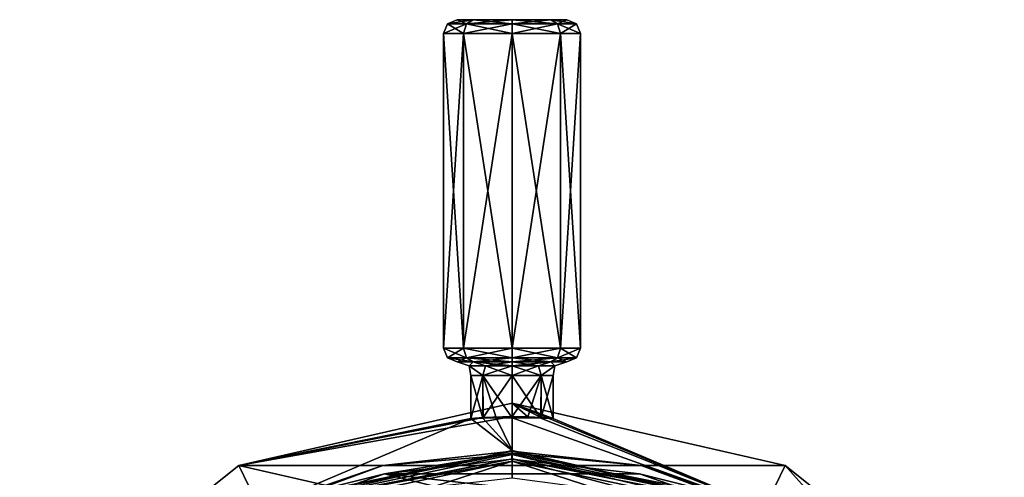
# Model space of a CAD drawing. Header units: metres. Extents: x -22 to 22, y -113 to 37.
# Tile 9 of 9: x -18 to 18, y 20 to 37. Entities that reach past the tile are written whole.
import ezdxf

# ---------------------------------------------------------------- set-up
doc = ezdxf.new("R2010")
doc.units = ezdxf.units.M
doc.layers.add('solid_13478041', color=7, linetype='CONTINUOUS')

msp = doc.modelspace()

# ---------------------------------------------------------------- linework, layer by layer
at = {"layer": 'solid_13478041'}
for points in [[(-1.664214, 36.853554, 33.513981), (-1.767772, 36.5, 33.410431), (-2.5, 36.5, 35.178192)], [(-2.353553, 36.853554, 35.178192), (-2.5, 36.5, 35.178192), (-1.767772, 36.5, 36.945957)], [(-1.664214, 36.853554, 33.513981), (-2.5, 36.5, 35.178192), (-2.353553, 36.853554, 35.178192)], [(-2.353553, 36.853554, 35.178192), (-1.999984, 37, 35.178215), (-1.413766, 37, 33.763546)], [(-2.353553, 36.853554, 35.178192), (-1.664214, 36.853554, 36.842407), (-1.999984, 37, 35.178215)], [(-1.664214, 36.853554, 33.513981), (-2.353553, 36.853554, 35.178192), (-1.413766, 37, 33.763546)], [(-2.353553, 36.853554, 35.178192), (-1.767772, 36.5, 36.945957), (-1.664214, 36.853554, 36.842407)], [(-1.413766, 37, 33.763546), (-1.999984, 37, 35.178215), (-1.413735, 37, 36.592873)], [(-1.664214, 36.853554, 36.842407), (-1.413735, 37, 36.592873), (-1.999984, 37, 35.178215)], [(-1.664214, 36.853554, 36.842407), (-1.767772, 36.5, 36.945957), (0, 36.5, 37.678192)], [(0, 36.853554, 32.824638), (0, 36.5, 32.678192), (-1.767772, 36.5, 33.410431)], [(0, 36.853554, 32.824638), (-1.767772, 36.5, 33.410431), (-1.664214, 36.853554, 33.513981)], [(-1.664214, 36.853554, 36.842407), (0, 36.853554, 37.531746), (-1.413735, 37, 36.592873)], [(-1.664214, 36.853554, 33.513981), (-1.413766, 37, 33.763546), (0, 37, 33.178192)], [(0, 36.853554, 32.824638), (-1.664214, 36.853554, 33.513981), (0, 37, 33.178192)], [(-1.664214, 36.853554, 36.842407), (0, 36.5, 37.678192), (0, 36.853554, 37.531746)], [(-1.413766, 37, 33.763546), (-1.413735, 37, 36.592873), (0, 37, 37.178192)], [(0, 37, 33.178192), (-1.413766, 37, 33.763546), (0, 37, 37.178192)], [(0, 36.853554, 37.531746), (0, 37, 37.178192), (-1.413735, 37, 36.592873)], [(1.413766, 37, 36.592842), (0, 37, 33.178192), (0, 37, 37.178192)], [(1.664214, 36.853554, 36.842407), (1.413766, 37, 36.592842), (0, 37, 37.178192)], [(1.664214, 36.853554, 36.842407), (0, 37, 37.178192), (0, 36.853554, 37.531746)], [(1.413766, 37, 36.592842), (1.413735, 37, 33.763515), (0, 37, 33.178192)], [(0, 36.853554, 32.824638), (0, 37, 33.178192), (1.413735, 37, 33.763515)], [(1.664214, 36.853554, 33.513981), (0, 36.853554, 32.824638), (1.413735, 37, 33.763515)], [(0, 36.853554, 37.531746), (0, 36.5, 37.678192), (1.767772, 36.5, 36.945957)], [(1.664214, 36.853554, 36.842407), (0, 36.853554, 37.531746), (1.767772, 36.5, 36.945957)], [(1.664214, 36.853554, 33.513981), (1.767772, 36.5, 33.410431), (0, 36.5, 32.678192)], [(1.664214, 36.853554, 33.513981), (0, 36.5, 32.678192), (0, 36.853554, 32.824638)], [(1.413766, 37, 36.592842), (1.999984, 37, 35.178173), (1.413735, 37, 33.763515)], [(1.664214, 36.853554, 33.513981), (1.413735, 37, 33.763515), (1.999984, 37, 35.178173)], [(2.353553, 36.853554, 35.178192), (1.999984, 37, 35.178173), (1.413766, 37, 36.592842)], [(1.664214, 36.853554, 36.842407), (2.353553, 36.853554, 35.178192), (1.413766, 37, 36.592842)], [(2.353553, 36.853554, 35.178192), (1.664214, 36.853554, 33.513981), (1.999984, 37, 35.178173)], [(1.664214, 36.853554, 36.842407), (1.767772, 36.5, 36.945957), (2.5, 36.5, 35.178192)], [(1.664214, 36.853554, 36.842407), (2.5, 36.5, 35.178192), (2.353553, 36.853554, 35.178192)], [(2.353553, 36.853554, 35.178192), (1.767772, 36.5, 33.410431), (1.664214, 36.853554, 33.513981)], [(2.353553, 36.853554, 35.178192), (2.5, 36.5, 35.178192), (1.767772, 36.5, 33.410431)], [(-2.5, 25, 35.178192), (-2.5, 36.5, 35.178192), (-1.767772, 36.5, 33.410431)], [(-1.767772, 25, 33.410431), (-2.5, 25, 35.178192), (-1.767772, 36.5, 33.410431)], [(-1.767772, 25, 36.945957), (-1.767772, 36.5, 36.945957), (-2.5, 36.5, 35.178192)], [(-2.5, 25, 35.178192), (-1.767772, 25, 36.945957), (-2.5, 36.5, 35.178192)], [(-1.767772, 36.5, 36.945957), (0, 25, 37.678192), (0, 36.5, 37.678192)], [(-1.767772, 25, 33.410431), (0, 36.5, 32.678192), (0, 25, 32.678192)], [(-1.767772, 25, 33.410431), (-1.767772, 36.5, 33.410431), (0, 36.5, 32.678192)], [(-1.767772, 25, 36.945957), (0, 25, 37.678192), (-1.767772, 36.5, 36.945957)], [(1.767772, 25, 36.945957), (1.767772, 36.5, 36.945957), (0, 36.5, 37.678192)], [(0, 25, 37.678192), (1.767772, 25, 36.945957), (0, 36.5, 37.678192)], [(0, 25, 32.678192), (0, 36.5, 32.678192), (1.767772, 36.5, 33.410431)], [(1.767772, 25, 33.410431), (0, 25, 32.678192), (1.767772, 36.5, 33.410431)], [(2.5, 25, 35.178192), (2.5, 36.5, 35.178192), (1.767772, 36.5, 36.945957)], [(1.767772, 25, 36.945957), (2.5, 25, 35.178192), (1.767772, 36.5, 36.945957)], [(1.767772, 25, 33.410431), (1.767772, 36.5, 33.410431), (2.5, 36.5, 35.178192)], [(2.5, 25, 35.178192), (1.767772, 25, 33.410431), (2.5, 36.5, 35.178192)], [(-1.664214, 24.646446, 36.842407), (-1.767772, 25, 36.945957), (-2.5, 25, 35.178192)], [(-2.353553, 24.646446, 35.178192), (-2.5, 25, 35.178192), (-1.767772, 25, 33.410431)], [(-2.353553, 24.646446, 35.178192), (-1.664214, 24.646446, 36.842407), (-2.5, 25, 35.178192)], [(-1.664214, 24.646446, 33.513981), (-2.353553, 24.646446, 35.178192), (-1.767772, 25, 33.410431)], [(-1.664214, 24.646446, 33.513981), (-1.767772, 25, 33.410431), (0, 25, 32.678192)], [(0, 24.646446, 37.531746), (0, 25, 37.678192), (-1.767772, 25, 36.945957)], [(-1.664214, 24.646446, 36.842407), (0, 24.646446, 37.531746), (-1.767772, 25, 36.945957)], [(0, 24.646446, 32.824638), (-1.664214, 24.646446, 33.513981), (0, 25, 32.678192)], [(0, 24.646446, 32.824638), (0, 25, 32.678192), (1.767772, 25, 33.410431)], [(1.664214, 24.646446, 33.513981), (0, 24.646446, 32.824638), (1.767772, 25, 33.410431)], [(1.664214, 24.646446, 36.842407), (1.767772, 25, 36.945957), (0, 25, 37.678192)], [(1.664214, 24.646446, 36.842407), (0, 25, 37.678192), (0, 24.646446, 37.531746)], [(1.664214, 24.646446, 33.513981), (1.767772, 25, 33.410431), (2.5, 25, 35.178192)], [(2.353553, 24.646446, 35.178192), (1.664214, 24.646446, 33.513981), (2.5, 25, 35.178192)], [(1.664214, 24.646446, 36.842407), (2.353553, 24.646446, 35.178192), (1.767772, 25, 36.945957)], [(2.353553, 24.646446, 35.178192), (2.5, 25, 35.178192), (1.767772, 25, 36.945957)], [(-2.353553, 24.646446, 35.178192), (-2, 24.5, 35.178192), (-1.414217, 24.5, 36.592403)], [(-1.664214, 24.646446, 33.513981), (-2, 24.5, 35.178192), (-2.353553, 24.646446, 35.178192)], [(-2.353553, 24.646446, 35.178192), (-1.414217, 24.5, 36.592403), (-1.664214, 24.646446, 36.842407)], [(-1.664214, 24.646446, 33.513981), (-1.414217, 24.5, 33.763985), (-2, 24.5, 35.178192)], [(-1.565864, 24.353554, 34.669415), (-2, 24.5, 35.178192), (-1.414217, 24.5, 33.763985)], [(-1.565864, 24.353554, 35.686974), (-1.414217, 24.5, 36.592403), (-2, 24.5, 35.178192)], [(-1.565864, 24.353554, 34.669415), (-1.565864, 24.353554, 35.686974), (-2, 24.5, 35.178192)], [(0, 24.646446, 32.824638), (-1.414217, 24.5, 33.763985), (-1.664214, 24.646446, 33.513981)], [(-1.664214, 24.646446, 36.842407), (-1.414217, 24.5, 36.592403), (0, 24.5, 37.178192)], [(-1.664214, 24.646446, 36.842407), (0, 24.5, 37.178192), (0, 24.646446, 37.531746)], [(-0.967757, 24.353554, 33.846191), (-1.565864, 24.353554, 34.669415), (-1.414217, 24.5, 33.763985)], [(-1.565864, 24.353554, 35.686974), (-0.967757, 24.353554, 36.510197), (-1.414217, 24.5, 36.592403)], [(0, 24.646446, 32.824638), (0, 24.5, 33.178192), (-1.414217, 24.5, 33.763985)], [(-0.967757, 24.353554, 33.846191), (-1.414217, 24.5, 33.763985), (0, 24.5, 33.178192)], [(0, 24.353554, 36.824638), (0, 24.5, 37.178192), (-1.414217, 24.5, 36.592403)], [(-0.967757, 24.353554, 36.510197), (0, 24.353554, 36.824638), (-1.414217, 24.5, 36.592403)], [(0, 24.353554, 33.531746), (-0.967757, 24.353554, 33.846191), (0, 24.5, 33.178192)], [(1.664214, 24.646446, 33.513981), (1.414217, 24.5, 33.763985), (0, 24.5, 33.178192)], [(1.664214, 24.646446, 33.513981), (0, 24.5, 33.178192), (0, 24.646446, 32.824638)], [(0, 24.646446, 37.531746), (0, 24.5, 37.178192), (1.414217, 24.5, 36.592403)], [(1.664214, 24.646446, 36.842407), (0, 24.646446, 37.531746), (1.414217, 24.5, 36.592403)], [(1.414217, 24.5, 33.763985), (0, 24.353554, 33.531746), (0, 24.5, 33.178192)], [(0.967757, 24.353554, 36.510197), (0, 24.5, 37.178192), (0, 24.353554, 36.824638)], [(0.967757, 24.353554, 36.510197), (1.414217, 24.5, 36.592403), (0, 24.5, 37.178192)], [(0.967757, 24.353554, 33.846191), (0, 24.353554, 33.531746), (1.414217, 24.5, 33.763985)], [(1.565864, 24.353554, 34.669415), (0.967757, 24.353554, 33.846191), (1.414217, 24.5, 33.763985)], [(0.967757, 24.353554, 36.510197), (1.565864, 24.353554, 35.686974), (1.414217, 24.5, 36.592403)], [(2.353553, 24.646446, 35.178192), (1.414217, 24.5, 33.763985), (1.664214, 24.646446, 33.513981)], [(1.664214, 24.646446, 36.842407), (1.414217, 24.5, 36.592403), (2, 24.5, 35.178192)], [(2.353553, 24.646446, 35.178192), (2, 24.5, 35.178192), (1.414217, 24.5, 33.763985)], [(1.565864, 24.353554, 35.686974), (2, 24.5, 35.178192), (1.414217, 24.5, 36.592403)], [(1.565864, 24.353554, 34.669415), (1.414217, 24.5, 33.763985), (2, 24.5, 35.178192)], [(1.565864, 24.353554, 35.686974), (1.565864, 24.353554, 34.669415), (2, 24.5, 35.178192)], [(1.664214, 24.646446, 36.842407), (2, 24.5, 35.178192), (2.353553, 24.646446, 35.178192)], [(-1.565864, 24.353554, 34.669415), (-1.060658, 24, 34.117531), (-1.5, 24, 35.178192)], [(-0.967757, 24.353554, 33.846191), (-1.060658, 24, 34.117531), (-1.565864, 24.353554, 34.669415)], [(-1.565864, 24.353554, 35.686974), (-1.5, 24, 35.178192), (-1.060658, 24, 36.238857)], [(-1.565864, 24.353554, 34.669415), (-1.5, 24, 35.178192), (-1.565864, 24.353554, 35.686974)], [(-1.565864, 24.353554, 35.686974), (-1.060658, 24, 36.238857), (-0.967757, 24.353554, 36.510197)], [(-0.967757, 24.353554, 36.510197), (-1.060658, 24, 36.238857), (0, 24, 36.678192)], [(0, 24.353554, 33.531746), (0, 24, 33.678192), (-1.060658, 24, 34.117531)], [(0, 24.353554, 33.531746), (-1.060658, 24, 34.117531), (-0.967757, 24.353554, 33.846191)], [(-0.967757, 24.353554, 36.510197), (0, 24, 36.678192), (0, 24.353554, 36.824638)], [(0, 24.353554, 36.824638), (0, 24, 36.678192), (1.060658, 24, 36.238857)], [(0.967757, 24.353554, 36.510197), (0, 24.353554, 36.824638), (1.060658, 24, 36.238857)], [(0.967757, 24.353554, 33.846191), (1.060658, 24, 34.117531), (0, 24, 33.678192)], [(0.967757, 24.353554, 33.846191), (0, 24, 33.678192), (0, 24.353554, 33.531746)], [(0.967757, 24.353554, 36.510197), (1.060658, 24, 36.238857), (1.565864, 24.353554, 35.686974)], [(1.565864, 24.353554, 34.669415), (1.060658, 24, 34.117531), (0.967757, 24.353554, 33.846191)], [(1.565864, 24.353554, 35.686974), (1.060658, 24, 36.238857), (1.5, 24, 35.178192)], [(1.565864, 24.353554, 34.669415), (1.5, 24, 35.178192), (1.060658, 24, 34.117531)], [(1.565864, 24.353554, 35.686974), (1.5, 24, 35.178192), (1.565864, 24.353554, 34.669415)], [(-1.5, 24, 35.178192), (-1.499996, 22.436953, 35.174675), (-1.065015, 22.446329, 36.234482)], [(-1.5, 24, 35.178192), (-1.060658, 24, 34.117531), (-1.499996, 22.436953, 35.174675)], [(-1.060658, 24, 36.238857), (-1.5, 24, 35.178192), (-1.065015, 22.446329, 36.234482)], [(-1.060658, 24, 34.117531), (-1.057532, 22.477634, 34.114414), (-1.499996, 22.436953, 35.174675)], [(-1.060658, 24, 36.238857), (-1.065015, 22.446329, 36.234482), (-0.579071, 22.459333, 36.561913)], [(-1.060658, 24, 36.238857), (-0.579071, 22.459333, 36.561913), (0, 22.465109, 36.678192)], [(-1.060658, 24, 36.238857), (0, 22.465109, 36.678192), (0, 24, 36.678192)], [(-1.060658, 24, 34.117531), (0, 24, 33.678192), (-1.057532, 22.477634, 34.114414)], [(0, 24, 33.678192), (0, 22.50886, 33.678192), (-1.057532, 22.477634, 34.114414)], [(0, 24, 36.678192), (0, 22.465109, 36.678192), (1.057873, 22.446562, 36.241634)], [(1.060658, 24, 36.238857), (0, 24, 36.678192), (1.057873, 22.446562, 36.241634)], [(1.060658, 24, 34.117531), (0.57842, 22.499723, 33.794205), (0, 22.50886, 33.678192)], [(0, 24, 33.678192), (1.060658, 24, 34.117531), (0, 22.50886, 33.678192)], [(1.060658, 24, 34.117531), (1.064439, 22.477207, 34.121326), (0.57842, 22.499723, 33.794205)], [(1.060658, 24, 36.238857), (1.057873, 22.446562, 36.241634), (1.499985, 22.436802, 35.184917)], [(1.5, 24, 35.178192), (1.060658, 24, 36.238857), (1.499985, 22.436802, 35.184917)], [(1.060658, 24, 34.117531), (1.5, 24, 35.178192), (1.064439, 22.477207, 34.121326)], [(1.5, 24, 35.178192), (1.499985, 22.436802, 35.184917), (1.064439, 22.477207, 34.121326)], [(-9.979559, 20.722153), (0, 22.50886, 33.678192), (0, 23)], [(-9.979559, 20.722153), (0, 23), (9.979559, 20.722153)], [(0, 23), (1.064439, 22.477207, 34.121326), (1.499985, 22.436802, 35.184917)], [(9.226265, 19.158537, 119.01458), (0, 23), (1.499985, 22.436802, 35.184917)], [(0, 23), (0.57842, 22.499723, 33.794205), (1.064439, 22.477207, 34.121326)], [(0, 23), (0, 22.50886, 33.678192), (0.57842, 22.499723, 33.794205)], [(9.226265, 19.158537, 119.01458), (9.979559, 20.722153), (0, 23)], [(-9.979559, 20.722153), (-1.057532, 22.477634, 34.114414), (0, 22.50886, 33.678192)], [(-9.979559, 20.722153), (-1.499996, 22.436953, 35.174675), (-1.057532, 22.477634, 34.114414)], [(-9.979559, 20.722153), (-9.226265, 19.158537, 119.01458), (-1.499996, 22.436953, 35.174675)], [(-9.226265, 19.158537, 119.01458), (0, 21.26437, 119.01458), (-1.499996, 22.436953, 35.174675)], [(-1.065015, 22.446329, 36.234482), (-1.499996, 22.436953, 35.174675), (0, 21.26437, 119.01458)], [(-0.579071, 22.459333, 36.561913), (-1.065015, 22.446329, 36.234482), (0, 21.26437, 119.01458)], [(-0.579071, 22.459333, 36.561913), (0, 21.26437, 119.01458), (0, 22.465109, 36.678192)], [(9.226265, 19.158537, 119.01458), (1.057873, 22.446562, 36.241634), (0, 22.465109, 36.678192)], [(0, 21.26437, 119.01458), (9.226265, 19.158537, 119.01458), (0, 22.465109, 36.678192)], [(9.226265, 19.158537, 119.01458), (1.499985, 22.436802, 35.184917), (1.057873, 22.446562, 36.241634)], [(0, 20.96641, 119.712242), (0, 21.26437, 119.01458), (-9.226265, 19.158537, 119.01458)], [(-8.099144, 19.547531, 122.539291), (0, 21.245939, 122.754005), (-0.00173, 21.163139, 122.539291)], [(-8.099144, 19.547531, 122.539291), (-4.721545, 20.714655, 122.754028), (0, 21.245939, 122.754005)], [(-4.721545, 20.714655, 122.754028), (0, 21.115057, 132.551422), (0, 21.245939, 122.754005)], [(-0.00173, 21.163139, 122.539291), (0, 21.245939, 122.754005), (4.717987, 20.715466, 122.754036)], [(8.023498, 19.370436, 119.712242), (9.226265, 19.158537, 119.01458), (0, 21.26437, 119.01458)], [(0, 20.96641, 119.712242), (8.023498, 19.370436, 119.712242), (0, 21.26437, 119.01458)], [(8.546551, 19.304907, 132.76886), (0, 21.245939, 122.754005), (0, 21.115057, 132.551422)], [(8.546551, 19.304907, 132.76886), (4.717987, 20.715466, 122.754036), (0, 21.245939, 122.754005)], [(-8.023498, 19.370436, 119.712242), (0, 20.96641, 119.712242), (-9.226265, 19.158537, 119.01458)], [(-8.54571, 19.305281, 132.768814), (0.000024, 20.881786, 133.671448), (0, 21.115057, 132.551422)], [(-4.721545, 20.714655, 122.754028), (-8.54571, 19.305281, 132.768814), (0, 21.115057, 132.551422)], [(-8.54571, 19.305281, 132.768814), (-8.464351, 19.082693, 133.896164), (0.000024, 20.881786, 133.671448)], [(-4.686329, 19.354612, 134.362335), (0.000024, 20.881786, 133.671448), (-8.464351, 19.082693, 133.896164)], [(-8.099144, 19.547531, 122.539291), (-0.00173, 21.163139, 122.539291), (-4.65774, 20.41975, 122.449997)], [(-8.023498, 19.370436, 119.712242), (0, 20.264477, 120), (0, 20.96641, 119.712242)], [(-4.686329, 19.354612, 134.362335), (4.682039, 19.355669, 134.362198), (0.000024, 20.881786, 133.671448)], [(-0.00173, 21.163139, 122.539291), (-0.001713, 20.949558, 122.449997), (-4.65774, 20.41975, 122.449997)], [(-4.65774, 20.41975, 122.449997), (-0.001713, 20.949558, 122.449997), (4.656004, 20.419832, 122.449997)], [(8.098884, 19.54776, 122.539291), (-0.00173, 21.163139, 122.539291), (4.717987, 20.715466, 122.754036)], [(8.098884, 19.54776, 122.539291), (-0.001713, 20.949558, 122.449997), (-0.00173, 21.163139, 122.539291)], [(8.098884, 19.54776, 122.539291), (4.656004, 20.419832, 122.449997), (-0.001713, 20.949558, 122.449997)], [(8.464299, 19.082687, 133.896164), (8.546551, 19.304907, 132.76886), (0, 21.115057, 132.551422)], [(8.464299, 19.082687, 133.896164), (0, 21.115057, 132.551422), (0.000024, 20.881786, 133.671448)], [(0, 20.96641, 119.712242), (0, 20.264477, 120), (5.236999, 19.576067, 120)], [(0, 20.96641, 119.712242), (5.236999, 19.576067, 120), (8.023498, 19.370436, 119.712242)], [(4.682039, 19.355669, 134.362198), (8.464299, 19.082687, 133.896164), (0.000024, 20.881786, 133.671448)], [(-9.979559, 20.722153), (17.98205, 14.340339), (-17.98205, 14.340339)], [(-9.979559, 20.722153), (-17.98205, 14.340339), (-9.226265, 19.158537, 119.01458)], [(-9.979559, 20.722153), (9.979559, 20.722153), (17.98205, 14.340339)], [(-4.721545, 20.714655, 122.754028), (-9.239259, 19.131807, 122.75399), (-8.54571, 19.305281, 132.768814)], [(-8.099144, 19.547531, 122.539291), (-9.239259, 19.131807, 122.75399), (-4.721545, 20.714655, 122.754028)], [(8.546551, 19.304907, 132.76886), (9.235899, 19.133429, 122.753983), (4.717987, 20.715466, 122.754036)], [(8.098884, 19.54776, 122.539291), (4.717987, 20.715466, 122.754036), (9.235899, 19.133429, 122.753983)], [(9.226265, 19.158537, 119.01458), (16.625154, 13.258119, 119.01458), (9.979559, 20.722153)], [(16.625154, 13.258119, 119.01458), (17.98205, 14.340339), (9.979559, 20.722153)], [(-9.124245, 18.8556, 122.449997), (-4.65774, 20.41975, 122.449997), (0, 19.245974, 122.449997)], [(-8.099144, 19.547531, 122.539291), (-4.65774, 20.41975, 122.449997), (-9.124245, 18.8556, 122.449997)], [(-4.65774, 20.41975, 122.449997), (4.656004, 20.419832, 122.449997), (9.124766, 18.855734, 122.449997)], [(-4.65774, 20.41975, 122.449997), (9.124766, 18.855734, 122.449997), (0, 19.245974, 122.449997)], [(8.098884, 19.54776, 122.539291), (9.124766, 18.855734, 122.449997), (4.656004, 20.419832, 122.449997)]]:
    msp.add_3dface(points, dxfattribs=at)

doc.saveas('drawing.dxf')
